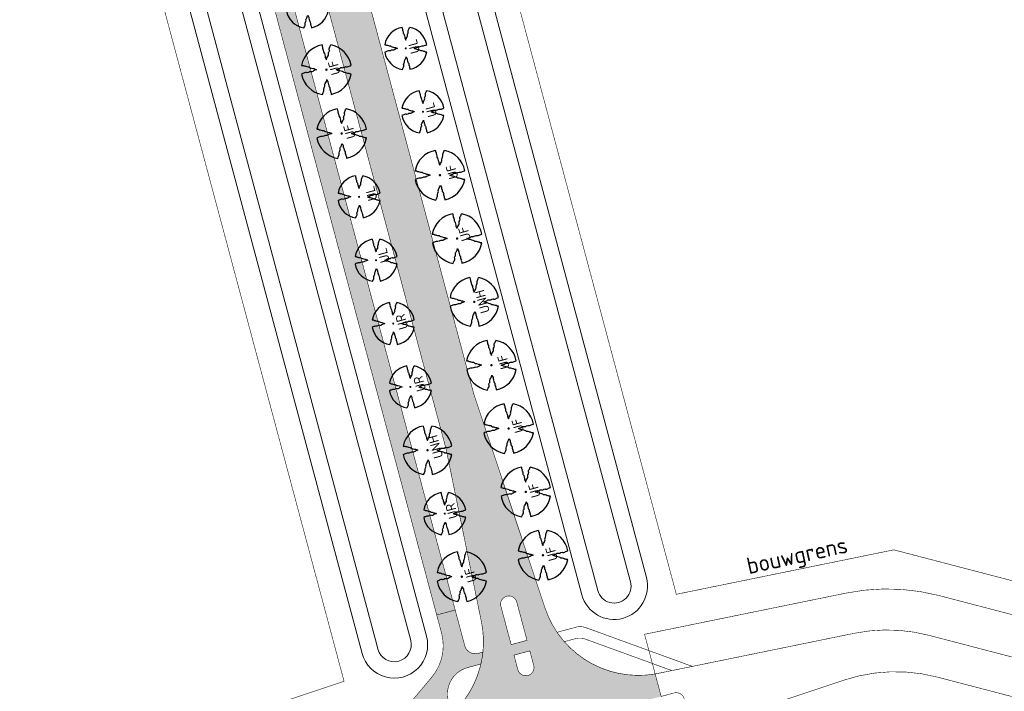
# Model space of a CAD drawing. Header units: metres. Extents: x 102000 to 105000, y 414600 to 420766.
# Tile 123 of 256: x 103154 to 103334, y 418658 to 418780. Entities that reach past the tile are written whole.
import ezdxf
from ezdxf.enums import TextEntityAlignment as Align

# ---------------------------------------------------------------- set-up
doc = ezdxf.new("R2010")
doc.units = ezdxf.units.M
doc.linetypes.add('DGN Style 2', pattern=[10.02903382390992, 6.017420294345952, -4.011613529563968])
doc.layers.get('0').update_dxf_attribs({"color": 8})
for name, color, linetype, lineweight in [('00-Ontwerp DKIV', 8, 'Continuous', 0), ('N-PV-KG-GRENS_BOUWVLAK', 7, 'DGN Style 2', 0), ('N-WE-GR-BOOM-T35-500', 50, 'Continuous', 35), ('N-WE-GW-TALUDLIJN-G', 90, 'Continuous', 18), ('N-WE-WH-WATERLIJN-G', 150, 'Continuous', 5)]:
    doc.layers.add(name, color=color, linetype=linetype, lineweight=lineweight)
doc.layers.add('N-GV-GR-BOOM_2020-2021-S', color=7, linetype='Continuous', lineweight=25, true_color=0x1f7f00)
doc.styles.add('NLCS-ISO-ANNOTATIEF-T25', font='NLCS-ISO.ttf', dxfattribs={"height": 2.5})
doc.styles.add('NLCS-ISO-M500-T35', font='NLCS-ISO.ttf', dxfattribs={"height": 1.75})

# ---------------------------------------------------------------- blocks, each defined once
blk = doc.blocks.new('N-SGR-BOOM_1E GROOTTE')
at = {"ltscale": 0.1}
h = blk.add_hatch(color=256, dxfattribs=at)
edge = h.paths.add_edge_path()
edge.add_arc((-0.001990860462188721, 0.003386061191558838), 0.15, 0, 360)
at = {"flags": 128}
for points in [[(-0.524, 2.9575), (-0.514, 2.7865), (-0.463, 2.7055), (-0.451, 2.6245), (-0.454, 2.5555), (-0.41, 2.4485), (-0.369, 2.3205), (-0.356, 2.1315), (-0.288, 2.0405), (-0.234, 1.9285), (-0.203, 1.7705), (-0.139, 1.5935), (-0.134, 1.4535), (-0.085, 1.3455), (-0.039, 1.2505), (-0.004, 1.1785), (0.06100000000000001, 1.3985), (0.129, 1.5215), (0.191, 1.6395), (0.24, 1.7205), (0.246, 1.8335), (0.231, 1.9505), (0.258, 2.0405), (0.313, 2.1495), (0.354, 2.2995), (0.34, 2.3615), (0.339, 2.5025), (0.381, 2.6195), (0.426, 2.7135), (0.467, 2.8215), (0.53, 2.9555)], [(-2.958, 0.5175000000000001), (-2.785, 0.5075000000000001), (-2.702, 0.4585), (-2.622, 0.4455), (-2.554, 0.4515), (-2.446, 0.4055), (-2.32, 0.3645), (-2.13, 0.3505), (-2.041, 0.2835), (-1.924, 0.2255), (-1.766, 0.1955), (-1.593, 0.1345), (-1.453, 0.1295), (-1.344, 0.0805), (-1.25, 0.0355), (-1.177, -0.0015), (-1.397, -0.0655), (-1.521, -0.1335), (-1.638, -0.1955), (-1.719, -0.2455), (-1.831, -0.2495), (-1.949, -0.2355), (-2.041, -0.2625), (-2.149, -0.3165), (-2.297, -0.3585), (-2.359, -0.3455), (-2.501, -0.3465), (-2.617, -0.3875), (-2.711, -0.4315), (-2.82, -0.4705), (-2.954, -0.5355)], [(2.952, -0.5145000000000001), (2.779, -0.5045000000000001), (2.697, -0.4545), (2.618, -0.4415), (2.55, -0.4475), (2.439, -0.4015), (2.313, -0.3605), (2.125, -0.3465), (2.034, -0.2805), (1.92, -0.2245), (1.763, -0.1925), (1.588, -0.1305), (1.446, -0.1255), (1.339, -0.0775), (1.244, -0.0305), (1.172, 0.005500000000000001), (1.392, 0.0695), (1.515, 0.1365), (1.632, 0.1995), (1.712, 0.2495), (1.824, 0.2535), (1.944, 0.2385), (2.034, 0.2665), (2.142, 0.3195), (2.292, 0.3635), (2.354, 0.3495), (2.494, 0.3485), (2.612, 0.3885), (2.706, 0.4365), (2.815, 0.4755), (2.95, 0.5385)], [(-0.479, -2.9585), (-0.414, -2.8235), (-0.373, -2.7165), (-0.33, -2.6225), (-0.289, -2.5045), (-0.288, -2.3645), (-0.303, -2.3005), (-0.26, -2.1515), (-0.208, -2.0425), (-0.18, -1.9525), (-0.193, -1.8345), (-0.188, -1.7235), (-0.138, -1.6425), (-0.075, -1.5255), (-0.007, -1.4015), (0.055, -1.1805), (0.093, -1.2535), (0.137, -1.3475), (0.186, -1.4565), (0.192, -1.5955), (0.254, -1.7715), (0.284, -1.9305), (0.34, -2.0425), (0.407, -2.1335), (0.422, -2.3225), (0.463, -2.4495), (0.508, -2.5585), (0.502, -2.6255), (0.516, -2.7085), (0.5650000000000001, -2.7875), (0.5760000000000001, -2.9405)]]:
    blk.add_lwpolyline(points, dxfattribs=at)
for start, end in [(100.0002194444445, 170.1098166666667), (10.29992500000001, 79.79196666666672), (190.3241250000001, 260.8432527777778), (281.0945583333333, 350.0620888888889)]:
    blk.add_arc((-0.001990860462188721, 0.003386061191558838), 2.999994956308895, start, end)

msp = doc.modelspace()

# ---------------------------------------------------------------- hatches: boundary and pattern name
at = {"layer": '00-Ontwerp DKIV', "transparency": 33554623}
h = msp.add_hatch(color=256, dxfattribs=at)
h.dxf.hatch_style = 1
edge = h.paths.add_edge_path()
edge.add_arc((103298.2239364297, 419477.8513539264), 252.0164552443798, 176.5749344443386, 189.9790041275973, ccw=False)
edge.add_line((103046.6576361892, 419492.907591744), (103056.301389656, 419652.8193898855))
edge.add_arc((103065.0630023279, 419652.79844855), 8.76163769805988, 149.2989375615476, 179.8630562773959, ccw=False)
edge.add_line((103057.5293711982, 419657.2717803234), (103041.7191091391, 419658.2227415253))
edge.add_arc((103024.502755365, 419652.9694413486), 18.00000000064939, -3.451139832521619, 16.96874591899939, ccw=False)
edge.add_line((103042.4701122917, 419651.8858892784), (103041.6379008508, 419638.0862386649))
edge.add_arc((103145.1997498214, 419631.8407649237), 103.7500000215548, 176.5488601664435, 183.9859112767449)
edge.add_line((103041.7007031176, 419624.6289804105), (103044.1366540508, 419589.6697274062))
edge.add_arc((102944.3785367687, 419582.7186098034), 99.99999999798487, -3.4511398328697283, 3.985911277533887, ccw=False)
edge.add_line((103044.1971863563, 419576.6988760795), (103037.6551040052, 419468.218691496))
edge.add_arc((103191.1263172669, 419458.9633528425), 153.7500393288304, 176.5488617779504, 189.1053011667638)
edge.add_line((103039.3136561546, 419434.6324975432), (103040.9006254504, 419424.7287544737))
edge.add_line((103040.9006254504, 419424.7287544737), (103041.5467097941, 419420.6993302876))
edge.add_line((103041.5467097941, 419420.6993302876), (103043.5399603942, 419408.2624172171))
edge.add_arc((103191.4029866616, 419431.9602644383), 149.7499999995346, 189.1052995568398, 194.985952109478)
edge.add_line((103046.746095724, 419393.2375785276), (103094.8516475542, 419213.5289813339))
edge.add_line((103094.8516475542, 419213.5289813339), (103101.3022678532, 419181.9707082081))
edge.add_arc((103083.666907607, 419178.3659795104), 18.00000000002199, -47.20717659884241, 11.55232174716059, ccw=False)
edge.add_line((103095.895196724, 419165.1573101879), (103095.9087119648, 419165.1068211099))
edge.add_line((103095.9087119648, 419165.1068211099), (103097.6368019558, 419158.6511706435))
edge.add_line((103097.6368019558, 419158.6511706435), (103097.6480606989, 419158.609111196))
edge.add_line((103097.6480606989, 419158.609111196), (103097.6510261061, 419158.5980332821))
edge.add_line((103097.6510261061, 419158.5980332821), (103099.8244820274, 419159.1798379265))
edge.add_arc((103100.2123716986, 419157.7308584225), 1.500000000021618, -75.01404788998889, 104.98659888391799, ccw=False)
edge.add_line((103100.6002450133, 419156.28187454), (103098.4267727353, 419155.7000655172))
edge.add_line((103098.4267727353, 419155.7000655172), (103098.4329879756, 419155.6768471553))
edge.add_line((103098.4329879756, 419155.6768471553), (103100.1157329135, 419149.3905928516))
edge.add_line((103100.1157329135, 419149.3905928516), (103100.1204740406, 419149.3728813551))
edge.add_arc((103095.5357731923, 419131.9665457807), 17.99999999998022, 18.419582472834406, 75.24385856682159, ccw=False)
edge.add_line((103112.6135985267, 419137.6540656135), (103125.6026156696, 419098.6521504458))
edge.add_line((103125.6026156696, 419098.6521504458), (103163.4536399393, 418957.2515383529))
edge.add_line((103163.4536399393, 418957.2515383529), (103169.9042602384, 418925.6932652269))
edge.add_arc((103152.2688999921, 418922.0885365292), 18.00000000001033, -47.2071765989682, 11.55232174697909, ccw=False)
edge.add_line((103164.4971891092, 418908.8798672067), (103164.5107043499, 418908.8293781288))
edge.add_line((103164.5107043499, 418908.8293781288), (103166.238794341, 418902.3737276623))
edge.add_line((103166.238794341, 418902.3737276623), (103166.2530184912, 418902.320590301))
edge.add_line((103166.2530184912, 418902.320590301), (103168.4264744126, 418902.9023949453))
edge.add_arc((103168.8143640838, 418901.4534154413), 1.500000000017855, -75.01404788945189, 104.9865988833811, ccw=False)
edge.add_line((103169.2022373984, 418900.0044315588), (103167.0287651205, 418899.422622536))
edge.add_line((103167.0287651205, 418899.422622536), (103167.0349803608, 418899.3994041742))
edge.add_line((103167.0349803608, 418899.3994041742), (103168.7177252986, 418893.1131498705))
edge.add_line((103168.7177252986, 418893.1131498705), (103168.7224664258, 418893.0954383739))
edge.add_arc((103164.1377655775, 418875.6891027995), 17.99999999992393, 18.4195824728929, 75.2438585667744, ccw=False)
edge.add_line((103181.2155909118, 418881.3766226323), (103194.2046080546, 418842.3747074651))
edge.add_line((103194.2046080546, 418842.3747074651), (103231.823976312, 418701.8394960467))
edge.add_line((103231.823976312, 418701.8394960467), (103238.2745966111, 418670.281222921))
edge.add_arc((103220.6392363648, 418666.6764942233), 18.00000000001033, -47.2071765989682, 11.55232174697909, ccw=False)
edge.add_line((103232.8675254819, 418653.4678249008), (103232.8810407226, 418653.4173358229))
edge.add_line((103232.8810407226, 418653.4173358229), (103234.6091307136, 418646.9616853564))
edge.add_line((103234.6091307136, 418646.9616853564), (103234.6233548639, 418646.908547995))
edge.add_line((103234.6233548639, 418646.908547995), (103236.7968107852, 418647.4903526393))
edge.add_arc((103237.1847004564, 418646.0413731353), 1.500000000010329, -75.01404789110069, 104.98659888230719, ccw=False)
edge.add_line((103237.572573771, 418644.5923892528), (103235.3991014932, 418644.01058023))
edge.add_line((103235.3991014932, 418644.01058023), (103235.4053167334, 418643.9873618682))
edge.add_line((103235.4053167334, 418643.9873618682), (103237.0880616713, 418637.7011075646))
edge.add_line((103237.0880616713, 418637.7011075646), (103237.0928027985, 418637.683396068))
edge.add_arc((103232.5081019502, 418620.2770604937), 17.99999999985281, 18.41958247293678, 75.2438585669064, ccw=False)
edge.add_line((103249.5859272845, 418625.9645803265), (103262.5749444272, 418586.9626651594))
edge.add_line((103262.5749444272, 418586.9626651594), (103290.1222633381, 418484.0537523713))
edge.add_line((103290.1222633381, 418484.0537523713), (103297.836137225, 418446.292630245))
edge.add_arc((103314.5047993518, 418407.4697220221), 42.24999999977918, 107.02271534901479, 113.23632460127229, ccw=False)
edge.add_line((103302.1360773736, 418447.8686974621), (103301.856304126, 418448.9131974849))
edge.add_line((103301.856304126, 418448.9131974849), (103300.2505772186, 418454.9079872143))
edge.add_arc((103301.6995005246, 418455.2960867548), 1.500000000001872, 14.994587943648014, 194.9948977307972, ccw=False)
edge.add_line((103303.1484259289, 418455.6841784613), (103304.7543138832, 418449.6887874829))
edge.add_line((103304.7543138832, 418449.6887874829), (103305.0272221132, 418448.669917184))
edge.add_line((103305.0272221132, 418448.669917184), (103306.1321855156, 418448.9657008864))
edge.add_arc((103294.4959860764, 418492.4352173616), 44.99999999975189, 284.9859521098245, 289.9286120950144)
edge.add_line((103309.8341939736, 418450.1299058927), (103307.6012664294, 418456.8373155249))
edge.add_line((103307.6012664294, 418456.8373155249), (103302.707958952, 418471.5361434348))
edge.add_arc((103359.6362746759, 418490.4878418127), 60.00000002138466, 198.4128380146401, 213.1251651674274)
edge.add_arc((103359.6362746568, 418490.4878418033), 60.00000000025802, 213.1251651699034, 220.1845762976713)
edge.add_arc((103359.6362746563, 418490.4878418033), 59.99999999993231, 220.1845762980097, 223.7621945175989)
edge.add_arc((103359.6362746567, 418490.4878418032), 60.0000000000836, 223.7621945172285, 284.9859521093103)
edge.add_line((103375.1512072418, 418432.5284865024), (103387.0106692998, 418435.7031034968))
edge.add_line((103387.0106692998, 418435.7031034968), (103385.8938181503, 418439.8814131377))
edge.add_line((103385.8938181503, 418439.8814131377), (103385.8824319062, 418439.8783653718))
edge.add_line((103385.8824319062, 418439.8783653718), (103374.0131983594, 418436.7013171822))
edge.add_arc((103359.5333792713, 418490.796925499), 55.99999999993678, 225.2215921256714, 284.9851210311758, ccw=False)
edge.add_arc((103359.533379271, 418490.796925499), 55.9999999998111, 221.3891326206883, 225.2215921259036, ccw=False)
edge.add_arc((103359.5333792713, 418490.796925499), 56.00000000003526, 198.4128380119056, 221.3891326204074, ccw=False)
edge.add_line((103306.4002846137, 418473.1086736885), (103277.8963273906, 418558.7306714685))
edge.add_line((103277.8963273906, 418558.7306714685), (103267.6561565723, 418596.9850238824))
edge.add_line((103267.6561565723, 418596.9850238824), (103261.2171809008, 418628.5322969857))
edge.add_arc((103278.8535710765, 418632.131983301), 17.99999999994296, 108.50536345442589, 191.5359399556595, ccw=False)
edge.add_line((103273.1404893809, 418649.2012743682), (103271.9134875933, 418653.7850024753))
edge.add_line((103271.9134875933, 418653.7850024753), (103262.688286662, 418651.3155414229))
edge.add_arc((103262.3004151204, 418652.76452578), 1.499999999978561, 104.9855703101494, 284.9858819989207, ccw=False)
edge.add_line((103261.9125514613, 418654.2135122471), (103271.1377409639, 418656.6829702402))
edge.add_line((103271.1377409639, 418656.6829702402), (103270.0380655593, 418660.7910433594))
edge.add_arc((103266.9770112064, 418678.5288545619), 18.00000000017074, 198.4195824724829, 279.79122475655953, ccw=False)
edge.add_line((103249.8991858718, 418672.8413347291), (103236.910168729, 418711.8432498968))
edge.add_line((103236.910168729, 418711.8432498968), (103199.2858201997, 418852.3970661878))
edge.add_line((103199.2858201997, 418852.3970661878), (103192.8468445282, 418883.9443392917))
edge.add_arc((103210.4832347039, 418887.5440256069), 17.99999999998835, 108.50536345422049, 191.5359399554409, ccw=False)
edge.add_line((103204.7701530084, 418904.6133166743), (103203.5431512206, 418909.1970447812))
edge.add_line((103203.5431512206, 418909.1970447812), (103194.3179502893, 418906.7275837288))
edge.add_arc((103193.9300805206, 418908.1765685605), 1.499999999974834, 104.9855002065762, 284.9858118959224, ccw=False)
edge.add_line((103193.5422186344, 418909.6255555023), (103202.7674045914, 418912.0950125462))
edge.add_line((103202.7674045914, 418912.0950125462), (103201.6677291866, 418916.2030856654))
edge.add_arc((103198.6066748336, 418933.9408968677), 18.00000000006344, 198.4195824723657, 279.79122475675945, ccw=False)
edge.add_line((103181.5288494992, 418928.253377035), (103168.5398323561, 418967.2552922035))
edge.add_line((103168.5398323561, 418967.2552922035), (103130.6838278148, 419108.674509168))
edge.add_line((103130.6838278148, 419108.674509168), (103124.244852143, 419140.2217822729))
edge.add_arc((103141.8812423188, 419143.8214685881), 18.00000000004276, 108.5053634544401, 191.5359399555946, ccw=False)
edge.add_line((103136.1681606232, 419160.8907596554), (103134.9411588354, 419165.4744877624))
edge.add_line((103134.9411588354, 419165.4744877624), (103125.7159579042, 419163.00502671))
edge.add_arc((103125.3280881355, 419164.4540115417), 1.499999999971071, 104.9855002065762, 284.9858118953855, ccw=False)
edge.add_line((103124.9402262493, 419165.9029984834), (103134.1654122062, 419168.3724555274))
edge.add_line((103134.1654122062, 419168.3724555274), (103133.0657368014, 419172.4805286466))
edge.add_arc((103130.0046824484, 419190.2183398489), 18.0000000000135, 198.4195824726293, 279.79122475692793, ccw=False)
edge.add_line((103112.926857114, 419184.5308200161), (103099.9378399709, 419223.5327351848))
edge.add_line((103099.9378399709, 419223.5327351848), (103062.996899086, 419361.5335357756))
edge.add_arc((103304.7357101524, 419426.2437337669), 250.2499999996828, 189.1052995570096, 194.9859521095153, ccw=False)
edge.add_line((103057.639066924, 419386.6418221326), (103051.9365311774, 419422.2228681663))
edge.add_line((103051.9365311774, 419422.2228681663), (103051.9234976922, 419422.3041907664))
edge.add_line((103051.9234976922, 419422.3041907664), (103050.0201575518, 419434.1801063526))
edge = h.paths.add_edge_path(flags=16)
edge.add_line((103045.2527020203, 419421.2725162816), (103048.2174958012, 419421.7310650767))
edge.add_line((103048.2174958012, 419421.7310650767), (103048.2175775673, 419421.7305548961))
edge.add_line((103048.2175775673, 419421.7305548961), (103049.278254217, 419415.112449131))
edge.add_arc((103047.7971554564, 419414.8750750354), 1.499999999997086, -170.89470044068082, 9.105299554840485, ccw=False)
edge.add_line((103046.3160566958, 419414.6377009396), (103045.2528414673, 419421.2716461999))
edge.add_line((103045.2528414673, 419421.2716461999), (103045.2527022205, 419421.2725163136))
edge.add_line((103045.2527022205, 419421.2725163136), (103045.2527020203, 419421.2725162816))
edge = h.paths.add_edge_path(flags=16)
edge.add_line((103047.5661013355, 419425.795449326), (103044.6047268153, 419425.3215322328))
edge.add_line((103044.6047268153, 419425.3215322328), (103043.6258169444, 419431.4234868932))
edge.add_arc((103045.106915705, 419431.660860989), 1.500000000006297, 9.105299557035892, 189.1052995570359, ccw=False)
edge.add_line((103046.5880144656, 419431.8982350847), (103047.5662379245, 419425.7945970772))
edge.add_line((103047.5662379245, 419425.7945970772), (103047.5661013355, 419425.795449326))
edge = h.paths.add_edge_path(flags=16)
edge.add_line((103049.3330490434, 419657.7082529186), (103047.3375545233, 419657.8430923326))
edge.add_line((103047.3375545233, 419657.8430923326), (103046.704015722, 419647.3379344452))
edge.add_line((103046.704015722, 419647.3379344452), (103045.7916956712, 419632.2099305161))
edge.add_arc((103145.6221893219, 419626.0611728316), 100.019671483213, 176.4754918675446, 183.9855418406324)
edge.add_line((103045.8444033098, 419619.1093311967), (103047.2812701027, 419598.4883126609))
edge.add_arc((103048.2788512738, 419598.5578239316), 1.000000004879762, 183.9859166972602, 363.9859301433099)
edge.add_line((103049.2764324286, 419598.6273354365), (103047.8486009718, 419619.1186844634))
edge.add_arc((103147.6067182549, 419626.0698021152), 100.0000000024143, 176.54886016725, 183.9859113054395, ccw=False)
edge.add_line((103047.7880686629, 419632.0895358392), (103049.3330490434, 419657.7082529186))
edge = h.paths.add_edge_path(flags=16)
edge.add_line((103109.6293821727, 419178.6266078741), (103106.731408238, 419177.8508842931))
edge.add_line((103106.731408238, 419177.8508842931), (103104.8566930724, 419184.8542845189))
edge.add_arc((103106.3056725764, 419185.2421741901), 1.500000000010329, 14.985952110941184, 194.9865988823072, ccw=False)
edge.add_line((103107.7546564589, 419185.6300475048), (103109.6293821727, 419178.6266078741))
edge = h.paths.add_edge_path(flags=16)
edge.add_line((103110.1465465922, 419176.6946293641), (103110.8576439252, 419174.0381728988))
edge.add_arc((103109.4086596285, 419173.6503011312), 1.499999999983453, -165.0144386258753, 14.985890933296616, ccw=False)
edge.add_line((103107.9596731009, 419173.2624376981), (103107.2485726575, 419175.9189057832))
edge.add_line((103107.2485726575, 419175.9189057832), (103110.1465465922, 419176.6946293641))
edge = h.paths.add_edge_path(flags=16)
edge.add_line((103118.2918829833, 419146.2659798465), (103115.3939090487, 419145.4902562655))
edge.add_line((103115.3939090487, 419145.4902562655), (103114.6828170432, 419148.1466928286))
edge.add_arc((103116.1317965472, 419148.5345824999), 1.500000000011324, 14.985952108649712, 194.9865988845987, ccw=False)
edge.add_line((103117.5807804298, 419148.9224558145), (103118.2918829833, 419146.2659798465))
edge = h.paths.add_edge_path(flags=16)
edge.add_line((103115.9110734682, 419143.5582777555), (103118.8090474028, 419144.3340013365))
edge.add_line((103118.8090474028, 419144.3340013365), (103120.683767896, 419137.3305812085))
edge.add_arc((103119.2347835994, 419136.9427094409), 1.499999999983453, -165.0144386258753, 14.985890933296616, ccw=False)
edge.add_line((103117.7857970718, 419136.5548460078), (103115.9110734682, 419143.5582777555))
edge = h.paths.add_edge_path(flags=16)
edge.add_line((103175.3334006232, 418921.5734413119), (103178.231374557, 418922.3491648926))
edge.add_line((103178.231374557, 418922.3491648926), (103176.3567182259, 418929.3523453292))
edge.add_arc((103174.9077343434, 418928.9644720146), 1.500000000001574, 14.98595210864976, 194.9859521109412)
edge.add_line((103173.4587504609, 418928.5765986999), (103175.3334006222, 418921.5734413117))
edge = h.paths.add_edge_path(flags=16)
edge.add_line((103178.7485389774, 418920.4171863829), (103175.8505650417, 418919.6414628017))
edge.add_line((103175.8505650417, 418919.6414628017), (103176.5617374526, 418916.984725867))
edge.add_arc((103178.010721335, 418917.3725991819), 1.49999999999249, 194.9859521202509, 374.9859521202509)
edge.add_line((103179.4597052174, 418917.7604724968), (103178.7485389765, 418920.4171863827))
edge = h.paths.add_edge_path(flags=16)
edge.add_line((103183.9959014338, 418889.2128132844), (103186.8938753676, 418889.988536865))
edge.add_line((103186.8938753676, 418889.988536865), (103186.1828421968, 418892.6447536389))
edge.add_arc((103184.7338583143, 418892.2568803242), 1.500000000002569, 14.98595211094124, 194.9859521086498)
edge.add_line((103183.2848744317, 418891.8690070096), (103183.9959014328, 418889.2128132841))
edge = h.paths.add_edge_path(flags=16)
edge.add_line((103187.411039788, 418888.0565583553), (103184.5130658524, 418887.2808347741))
edge.add_line((103184.5130658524, 418887.2808347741), (103186.3878614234, 418880.2771341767))
edge.add_arc((103187.8368453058, 418880.6650074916), 1.49999999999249, 194.9859521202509, 374.9859521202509)
edge.add_line((103189.2858291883, 418881.0528808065), (103187.4110397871, 418888.056558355))
edge = h.paths.add_edge_path(flags=16)
edge.add_line((103243.7037369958, 418666.161399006), (103246.6017109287, 418666.9371225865))
edge.add_line((103246.6017109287, 418666.9371225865), (103244.7270973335, 418673.9401433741))
edge.add_arc((103243.278113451, 418673.5522700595), 1.500000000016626, 14.98595211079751, 194.9859521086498)
edge.add_line((103241.8291295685, 418673.1643967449), (103243.703736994, 418666.1613990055))
edge = h.paths.add_edge_path(flags=16)
edge.add_line((103247.11887535, 418665.0051440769), (103244.2209014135, 418664.2294204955))
edge.add_line((103244.2209014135, 418664.2294204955), (103244.9321165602, 418661.5725239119))
edge.add_arc((103246.3811004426, 418661.9603972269), 1.49999999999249, 194.9859521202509, 374.9859521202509)
edge.add_line((103247.830084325, 418662.3482705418), (103247.1188753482, 418665.0051440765))
edge = h.paths.add_edge_path(flags=16)
edge.add_line((103252.3662378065, 418633.8007709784), (103255.2642117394, 418634.5764945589))
edge.add_line((103255.2642117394, 418634.5764945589), (103254.5532213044, 418637.2325516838))
edge.add_arc((103253.1042374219, 418636.8446783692), 1.499999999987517, 14.98595210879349, 194.9859521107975)
edge.add_line((103251.6552535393, 418636.4568050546), (103252.3662378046, 418633.8007709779))
edge = h.paths.add_edge_path(flags=16)
edge.add_line((103255.7813761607, 418632.6445160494), (103252.8834022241, 418631.8687924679))
edge.add_line((103252.8834022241, 418631.8687924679), (103254.758240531, 418624.8649322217))
edge.add_arc((103256.2072244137, 418625.2528055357), 1.499999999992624, 194.9859520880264, 374.9859520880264)
edge.add_line((103257.6562082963, 418625.6406788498), (103255.7813761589, 418632.6445160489))
h = msp.add_hatch(color=256, dxfattribs=at)
h.dxf.hatch_style = 1
h.paths.add_polyline_path([(103178.8062535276, 418876.6951080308), (103233.4717327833, 418672.4804962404), (103230.0907703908, 418671.5754585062), (103175.4252911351, 418875.7900702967)])
h = msp.add_hatch(color=256, dxfattribs=at)
h.dxf.hatch_style = 1
edge = h.paths.add_edge_path()
edge.add_line((103232.879928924, 418653.421489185), (103232.8675254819, 418653.4678249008))
edge.add_line((103232.8675254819, 418653.4678249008), (103232.2314457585, 418655.84403701))
edge.add_arc((103237.0613920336, 418657.1369480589), 5.000000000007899, 104.98549641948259, 194.9859521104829, ccw=False)
edge.add_line((103235.7685193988, 418661.9669046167), (103238.1740663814, 418662.6108163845))
edge.add_arc((103220.6392363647, 418666.6764942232), 18.0000000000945, 346.9458991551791, 353.9485091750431)
edge.add_line((103238.5389323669, 418664.7788949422), (103237.6662759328, 418664.5453040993))
edge.add_arc((103237.1491268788, 418666.4772867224), 1.999999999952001, 194.9859521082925, 284.9854964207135, ccw=False)
edge.add_line((103235.2171483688, 418665.9601223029), (103233.4717327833, 418672.4804962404))
edge.add_line((103233.4717327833, 418672.4804962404), (103230.0907703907, 418671.5754585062))
edge.add_line((103230.0907703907, 418671.5754585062), (103230.9697805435, 418668.2917277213))
edge.add_arc((103222.2758772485, 418665.9644878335), 8.999999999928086, -40.02809578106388, 14.985952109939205, ccw=False)
edge.add_line((103229.1674396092, 418660.1760192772), (103222.7613574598, 418652.5491462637))
edge.add_line((103222.7613574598, 418652.5491462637), (103223.3925902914, 418650.1910407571))
edge.add_line((103223.3925902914, 418650.1910407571), (103227.652615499, 418655.2628881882))
edge.add_arc((103228.4183446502, 418654.6197250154), 0.9999999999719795, 14.985952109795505, 139.9719042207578, ccw=False)
edge.add_line((103229.3843339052, 418654.8783072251), (103230.2928990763, 418651.4841673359))
edge.add_line((103230.2928990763, 418651.4841673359), (103230.3048287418, 418651.439601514))
edge.add_line((103230.3048287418, 418651.439601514), (103230.3086949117, 418651.4251586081))
edge.add_line((103230.3086949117, 418651.4251586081), (103231.7199003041, 418646.1532984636))
edge.add_line((103231.7199003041, 418646.1532984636), (103232.5011337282, 418643.2348336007))
edge.add_line((103232.5011337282, 418643.2348336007), (103232.5077070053, 418643.2102777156))
edge.add_line((103232.5077070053, 418643.2102777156), (103233.8395130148, 418638.23503098))
edge.add_line((103233.8395130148, 418638.23503098), (103234.8423249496, 418634.4888121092))
edge.add_arc((103233.8763356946, 418634.2302298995), 1.000000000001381, -110.0000000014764, 14.985952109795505, ccw=False)
edge.add_line((103233.5343155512, 418633.2905372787), (103227.3102119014, 418635.5559257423))
edge.add_line((103227.3102119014, 418635.5559257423), (103227.941444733, 418633.1978202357))
edge.add_line((103227.941444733, 418633.1978202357), (103237.3010417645, 418629.7912055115))
edge.add_arc((103234.2228604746, 418621.3339719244), 8.99999999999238, 14.985952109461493, 69.99999999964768, ccw=False)
edge.add_line((103242.9167637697, 418623.6612118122), (103243.7956275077, 418620.3780279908))
edge.add_line((103243.7956275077, 418620.3780279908), (103247.1765899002, 418621.283065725))
edge.add_line((103247.1765899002, 418621.283065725), (103245.4311424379, 418627.8035587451))
edge.add_arc((103247.3631209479, 418628.3207231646), 2.000000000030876, 104.98549642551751, 194.9859521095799, ccw=False)
edge.add_line((103246.8459718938, 418630.2527057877), (103247.3925298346, 418630.3990072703))
edge.add_arc((103232.5081019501, 418620.2770604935), 18.00000000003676, 34.2171124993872, 41.12120850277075)
edge.add_line((103246.0678620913, 418632.1148349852), (103243.9137789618, 418631.5382345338))
edge.add_arc((103242.6209063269, 418636.3681910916), 5.000000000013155, 194.9859521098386, 284.98549642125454, ccw=False)
edge.add_line((103237.7909600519, 418635.0752800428), (103237.0928027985, 418637.683396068))
edge.add_line((103237.0928027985, 418637.683396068), (103237.0885264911, 418637.6993711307))
edge.add_line((103237.0885264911, 418637.6993711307), (103235.4053167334, 418643.9873618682))
edge.add_line((103235.4053167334, 418643.9873618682), (103234.6233548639, 418646.908547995))
edge.add_line((103234.6233548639, 418646.908547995), (103234.6081853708, 418646.9652168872))
edge.add_line((103234.6081853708, 418646.9652168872), (103232.879928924, 418653.421489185))

# ---------------------------------------------------------------- linework, layer by layer
at = {"layer": '00-Ontwerp DKIV', "transparency": 33554687, "const_width": 0.1, "flags": 128}
for points in [[(103169.9042602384, 418925.6932652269, -0.2621562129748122), (103164.4971891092, 418908.8798672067), (103164.5107043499, 418908.8293781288), (103166.238794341, 418902.3737276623), (103166.2530184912, 418902.320590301), (103168.4264744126, 418902.9023949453, -1.000005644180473), (103169.2022373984, 418900.0044315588), (103167.0287651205, 418899.422622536), (103167.0349803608, 418899.3994041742), (103168.7177252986, 418893.1131498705), (103168.7224664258, 418893.0954383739, -0.2531516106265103), (103181.2155909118, 418881.3766226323), (103194.2046080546, 418842.3747074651), (103231.823976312, 418701.8394960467), (103238.2745966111, 418670.281222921, -0.2621562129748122), (103232.8675254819, 418653.4678249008)], [(103271.1377409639, 418656.6829702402), (103270.0380655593, 418660.7910433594, -0.370762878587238), (103249.8991858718, 418672.8413347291), (103236.910168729, 418711.8432498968), (103199.2858201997, 418852.3970661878), (103192.8468445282, 418883.9443392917, -0.3790186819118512), (103204.7701530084, 418904.6133166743), (103203.5431512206, 418909.1970447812), (103194.3179502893, 418906.7275837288, -1.000002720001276), (103193.5422186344, 418909.6255555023), (103202.7674045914, 418912.0950125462)]]:
    msp.add_lwpolyline(points, format="xyb", dxfattribs=at)
at = {"layer": '00-Ontwerp DKIV', "transparency": 33554687, "const_width": 0.1}
for points in [[(103359.6699231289, 418671.4741510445), (103313.6774036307, 418683.4815316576), (103273.9044116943, 418675.3517943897), (103215.3958429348, 418893.9230905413), (103252.1375508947, 418906.1593787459), (103317.8223397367, 418923.7423050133), (103418.6573932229, 418897.4170486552)], [(103212.9150345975, 418659.3610692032), (103178.9772258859, 418648.0585786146), (102937.640558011, 418583.4560288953), (102930.5468887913, 418612.4602734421), (102917.1334700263, 418665.5333182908), (102909.9162253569, 418694.4182374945), (102899.9510553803, 418733.0835503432), (102895.0444866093, 418751.0060476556), (102935.8432442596, 418762.175356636), (102921.026758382, 418817.5255145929), (103127.4630719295, 418872.7857132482), (103154.5603037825, 418878.3244812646), (103213.1565319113, 418659.4257147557)], [(103178.8062535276, 418876.6951080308), (103233.4717327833, 418672.4804962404), (103230.0907703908, 418671.5754585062), (103175.4252911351, 418875.7900702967)]]:
    msp.add_lwpolyline(points, close=True, dxfattribs=at)
for points in [[(103238.5389323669, 418664.7788949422, 0.0769625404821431), (103238.2745966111, 418670.2812229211), (103231.823976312, 418701.8394960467), (103194.2046080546, 418842.3747074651), (103181.2155909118, 418881.3766226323, 0.0690391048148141), (103179.022193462, 418885.8110495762), (103178.4756355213, 418885.6647480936, 0.4142158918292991), (103177.0608060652, 418883.215601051), (103178.8062535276, 418876.6951080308), (103233.4717327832, 418672.4804962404), (103235.2171483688, 418665.9601223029, 0.4142112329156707), (103237.6662759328, 418664.5453040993), (103238.5389323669, 418664.7788949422, 0.0769625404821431)], [(103306.4694890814, 418668.2290745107, -0.1147493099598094), (103320.0555414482, 418667.8638865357), (103375.1729051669, 418653.4742603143), (103379.1893367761, 418669.9826492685, -0.4189722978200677), (103372.5789547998, 418666.0369228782), (103372.5870584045, 418666.0348072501), (103372.5789547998, 418666.0369228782, -0.4139304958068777), (103368.7168353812, 418672.6208172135), (103366.3524461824, 418663.5284220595), (103322.0893545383, 418675.084296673), (103321.9500842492, 418675.1206563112, 0.1147493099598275), (103304.9675187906, 418675.5771412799), (103268.0974137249, 418668.04076414), (103268.895359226, 418665.059867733), (103276.8321717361, 418662.1711042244), (103306.4694890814, 418668.2290745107, -0.1147493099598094)], [(103243.7037369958, 418666.161399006), (103246.6017109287, 418666.9371225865), (103244.7270973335, 418673.9401433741, 1), (103241.8291295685, 418673.1643967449), (103243.703736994, 418666.1613990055)], [(103252.0925833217, 418668.406907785, 0.03013391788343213), (103253.4172510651, 418666.6910800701), (103255.4707726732, 418667.2407624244, -0.1538499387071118), (103257.2725566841, 418667.1618663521), (103269.5265920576, 418662.7017622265), (103268.895359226, 418665.059867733), (103257.3642905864, 418669.2568334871, 0.1538499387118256), (103255.5625065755, 418669.3357295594), (103252.0925833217, 418668.406907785, 0.03013391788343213)], [(103253.4172510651, 418666.6910800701, 0.2617389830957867), (103270.0380655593, 418660.7910433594), (103269.5265920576, 418662.7017622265), (103257.2725566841, 418667.1618663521, 0.1538499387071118), (103255.4707726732, 418667.2407624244), (103253.4172510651, 418666.6910800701, 0.2617389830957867)], [(103273.140489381, 418649.2012743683, -0.0003742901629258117), (103273.1660512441, 418649.2098086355), (103276.4895799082, 418650.3166612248), (103280.1131137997, 418651.5234261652), (103304.5471592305, 418659.6608274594, -0.1452218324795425), (103321.6045301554, 418660.2248643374), (103380.9117467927, 418644.7413828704), (103382.6855836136, 418651.5129068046), (103320.0555414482, 418667.8638865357, 0.1147493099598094), (103306.4694890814, 418668.2290745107), (103276.8321717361, 418662.1711042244), (103273.0875305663, 418661.4056866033), (103270.5817700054, 418660.8935004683, -0.007684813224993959), (103270.0380655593, 418660.7910433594), (103271.137740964, 418656.6829702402), (103273.5043982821, 418657.3164922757, -1.000005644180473), (103274.2801612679, 418654.4185288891), (103271.9134875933, 418653.7850024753), (103273.140489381, 418649.2012743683, -0.0003742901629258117)], [(103247.11887535, 418665.0051440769), (103244.2209014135, 418664.2294204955), (103244.9321165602, 418661.5725239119, 1), (103247.830084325, 418662.3482705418), (103247.1188753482, 418665.0051440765)], [(103232.8675254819, 418653.4678249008, 0.1501339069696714), (103238.1740663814, 418662.6108163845), (103235.7685193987, 418661.9669046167, 0.4142158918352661), (103232.2314457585, 418655.8440370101), (103232.8675254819, 418653.4678249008, 0.1501339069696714)], [(103270.0380655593, 418660.7910433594, 0.007684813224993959), (103270.5817700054, 418660.8935004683), (103273.0875305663, 418661.4056866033), (103269.5265920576, 418662.7017622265), (103270.0380655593, 418660.7910433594, 0.007684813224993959)], [(103306.9169591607, 418652.5450669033, -0.145221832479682), (103319.7099873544, 418652.9680945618), (103361.299479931, 418642.1102230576), (103358.9702506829, 418633.1530375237, -0.4144966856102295), (103365.3774489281, 418636.9115068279), (103365.4928140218, 418636.8813881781, -0.412589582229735), (103369.2536520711, 418630.5036709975), (103373.4774403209, 418646.6822756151), (103321.6045301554, 418660.2248643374, 0.1452218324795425), (103304.5471592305, 418659.6608274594), (103280.1147702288, 418651.5184524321), (103274.3556399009, 418644.6618192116), (103275.083338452, 418641.9433453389), (103282.4584366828, 418644.3995138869), (103282.4979023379, 418644.4126573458), (103306.9169591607, 418652.5450669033, -0.145221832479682)]]:
    msp.add_lwpolyline(points, format="xyb", close=True, dxfattribs=at)
msp.add_lwpolyline([(103232.2314457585, 418655.84403701, -0.4142158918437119), (103235.7685193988, 418661.9669046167), (103238.1740663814, 418662.6108163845, 0.03056416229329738), (103238.5389323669, 418664.7788949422), (103237.6662759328, 418664.5453040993, -0.414211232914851), (103235.2171483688, 418665.9601223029), (103233.4717327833, 418672.4804962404), (103230.0907703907, 418671.5754585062), (103230.9697805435, 418668.2917277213, -0.2447634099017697), (103229.1674396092, 418660.1760192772), (103222.7613574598, 418652.5491462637)], format="xyb", dxfattribs=at)
at = {"layer": 'N-WE-GW-TALUDLIJN-G', "color": 8, "transparency": 33554687, "flags": 128}
for points in [[(103200.4681887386, 418885.1055990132), (103256.6382856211, 418675.2701656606, 0.9999966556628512), (103268.4233439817, 418678.4249080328), (103212.2532543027, 418888.2603144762, 1.000001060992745), (103200.4681887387, 418885.1055990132)], [(103216.4438872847, 418664.5476836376, 1.000000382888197), (103228.2289696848, 418667.7023362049), (103172.0681012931, 418877.5032945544, 0.9998097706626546), (103160.28243221, 418874.350833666)]]:
    msp.add_lwpolyline(points, format="xyb", close=True, dxfattribs=at)
at = {"layer": 'N-WE-WH-WATERLIJN-G', "color": 8}
for points in [[(103265.5253732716, 418677.6491724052), (103209.3552865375, 418887.4845678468, 1.002006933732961), (103203.3784129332, 418885.8850170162), (103259.5362428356, 418676.0459517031, 1.000004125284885), (103265.5253732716, 418677.6491724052), (103265.5253732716, 418677.6491724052)], [(103219.3418743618, 418665.3233581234, 0.9999960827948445), (103225.3309900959, 418666.9266337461), (103169.1701302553, 418876.727558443, 0.9997313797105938), (103163.1805722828, 418875.1259366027), (103191.1661653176, 418770.5797569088), (103191.1810253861, 418770.5242439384), (103219.1243806, 418666.1358526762), (103219.3418564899, 418665.3234248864), (103219.3418743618, 418665.3233581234, 0.9999960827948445)]]:
    msp.add_lwpolyline(points, format="xyb", close=True, dxfattribs=at)

# ---------------------------------------------------------------- block references
at = {"layer": 'N-GV-GR-BOOM_2020-2021-S', "transparency": 33554687}
for p, xscale, yscale, zscale in [((103206.440919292, 418782.754239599), 1.3, 1.3, 1.3), ((103224.4374795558, 418775.1531184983), 1.3, 1.3, 1.3), ((103209.9221721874, 418771.2636875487), 1.533157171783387, 1.533157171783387, 1.533157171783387), ((103227.5769056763, 418763.5671820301), 1.3, 1.3, 1.3), ((103212.7202471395, 418759.5902580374), 1.533157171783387, 1.533157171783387, 1.533157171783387), ((103230.6818728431, 418751.9759033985), 1.533157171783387, 1.533157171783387, 1.533157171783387), ((103215.8943700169, 418748.01360942), 1.3, 1.3, 1.3), ((103233.8215367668, 418740.3939126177), 1.533157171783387, 1.533157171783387, 1.533157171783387), ((103218.999574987, 418736.4262764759), 1.3, 1.3, 1.3), ((103236.9612006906, 418728.8119218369), 1.5, 1.5, 1.5), ((103222.1392389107, 418724.8442856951), 1.3, 1.3, 1.3), ((103240.1008646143, 418717.2299310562), 1.533157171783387, 1.533157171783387, 1.533157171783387), ((103225.2789028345, 418713.2622949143), 1.3, 1.3, 1.3), ((103243.2407663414, 418705.6518859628), 1.533157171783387, 1.533157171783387, 1.533157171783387), ((103228.4188045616, 418701.684249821), 1.5, 1.5, 1.5), ((103246.3801924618, 418694.0659494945), 1.533157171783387, 1.533157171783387, 1.533157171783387), ((103231.558230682, 418690.0983133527), 1.3, 1.3, 1.3), ((103249.5200941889, 418682.4879044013), 1.533157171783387, 1.533157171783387, 1.533157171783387), ((103234.6878926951, 418678.5628647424), 1.533157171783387, 1.533157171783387, 1.533157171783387)]:
    msp.add_blockref('N-SGR-BOOM_1E GROOTTE', p, dxfattribs=dict(at, xscale=xscale, yscale=yscale, zscale=zscale))

# ---------------------------------------------------------------- texts
at = {"layer": 'N-PV-KG-GRENS_BOUWVLAK', "transparency": 33554687, "style": 'NLCS-ISO-ANNOTATIEF-T25'}
msp.add_text('bouwgrens', height=3, rotation=12.34495678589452, dxfattribs=at).set_placement((103296.4937823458, 418680.1401858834), align=Align.BOTTOM_CENTER)
at = {"layer": 'N-WE-GR-BOOM-T35-500', "style": 'NLCS-ISO-M500-T35'}
for s, p in [('UL', (103227.0768546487, 418774.4677047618)), ('UF', (103212.5615472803, 418770.5782738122)), ('UL', (103230.2162807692, 418762.8817682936)), ('UF', (103215.3596222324, 418758.9048443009)), ('UF', (103234.0957970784, 418751.5348474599)), ('UL', (103219.3082942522, 418747.5725534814)), ('UF', (103236.3837549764, 418740.2146943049)), ('UL', (103221.5617931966, 418736.247058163)), ('UNH', (103239.8577337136, 418727.0154409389)), ('UR', (103224.9281495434, 418724.0343691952)), ('UF', (103243.5147888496, 418716.7888751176)), ('UR', (103228.1988642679, 418712.7142160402)), ('UF', (103246.1294111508, 418705.1452282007)), ('UNH', (103231.3160826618, 418700.4758766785)), ('UF', (103249.1635330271, 418693.3098968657)), ('UR', (103234.0578030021, 418689.4452355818)), ('UF', (103252.3034347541, 418681.7318517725)), ('UF', (103237.4712332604, 418677.8068121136))]:
    msp.add_text(s, height=1.75, rotation=105.46, dxfattribs=at).set_placement(p)

doc.saveas('drawing.dxf')
